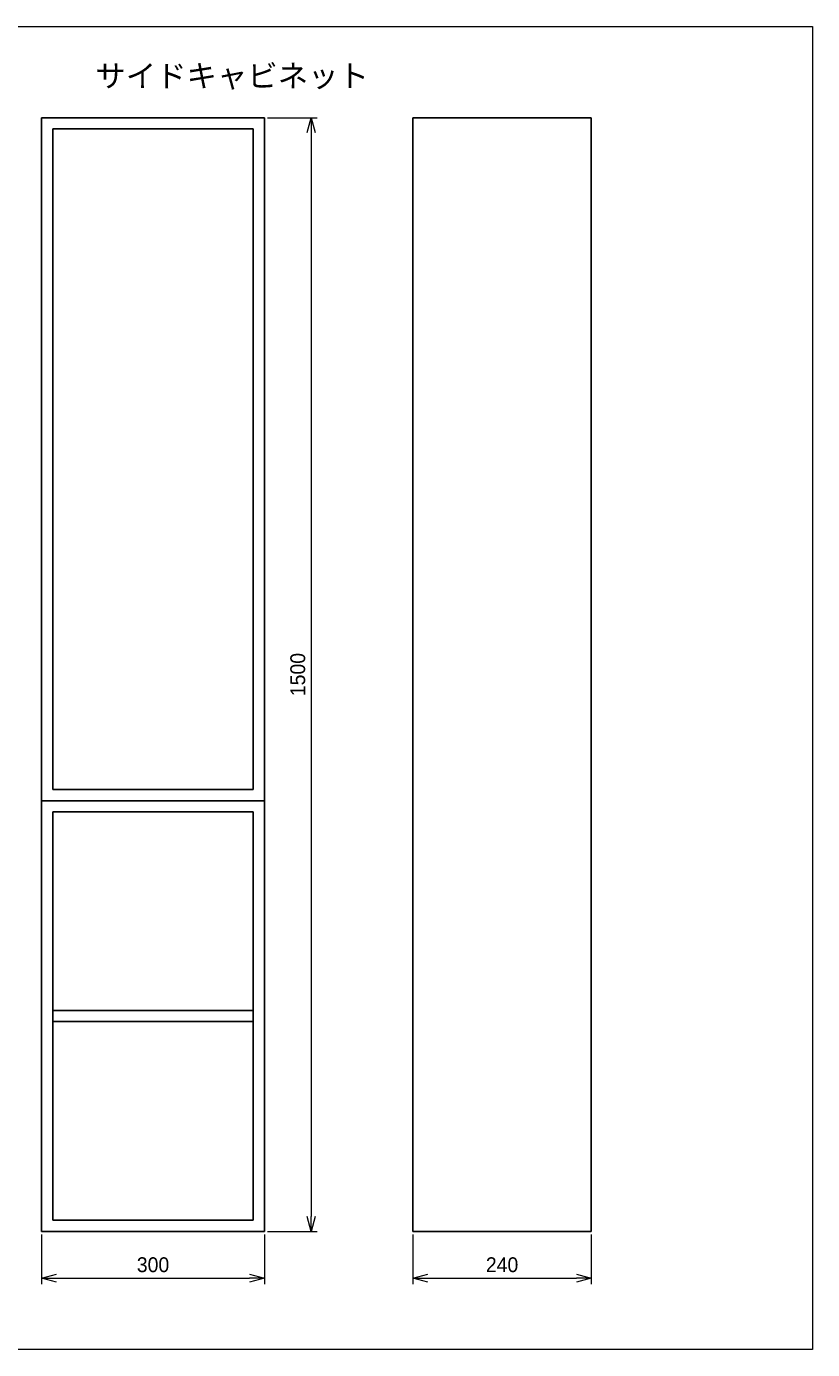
# Model space of a CAD drawing. Header units: millimetres. Extents: x 0 to 4099, y 0 to 1782.
# Tile 3 of 3: x 3041 to 4099, y 0 to 1782. Entities that reach past the tile are written whole.
import ezdxf

# ---------------------------------------------------------------- set-up
doc = ezdxf.new("R2010")
doc.units = ezdxf.units.MM
doc.header["$LTSCALE"] = 0.3
doc.layers.add('HOJO', color=8, linetype='Continuous', lineweight=13, plot=False)
doc.layers.add('寸法', color=2, linetype='Continuous', lineweight=18)
doc.styles.add('MS Pゴシック', font='txt')
doc.dimstyles.new('MyDim S＝1：6', dxfattribs={"dimtxt": 2.5, "dimasz": 2.5, "dimexe": 1, "dimexo": 0.5, "dimgap": 1, "dimtad": 3, "dimdsep": 46, "dimtxsty": 'MS Pゴシック', "dimblk": 'OPEN30', "dimcen": 0, "dimclrd": 256, "dimclre": 256, "dimclrt": 256, "dimazin": 2, "dimtfac": 1, "dimtmove": 0, "dimatfit": 3, "dimldrblk": 'OPEN30', "dimfxl": 1, "dimlwd": 18, "dimlwe": 18, "dimarcsym": 0})

# ---------------------------------------------------------------- blocks, each defined once
blk = doc.blocks.new('_Open30')
at = {"color": 0, "lineweight": -2}
for p, q in [((-1, 0.268), (0, 0)), ((0, 0), (-1, -0.268)), ((0, 0), (-1, 0))]:
    blk.add_line(p, q, dxfattribs=at)
blk = doc.blocks.new('*D30')
at = {"layer": 'Defpoints', "color": 0, "ltscale": 6, "transparency": 16777216}
for p in [(3061.3, 159.1), (3361.3, 159.1), (3361.3, 96.1)]:
    blk.add_point(p, dxfattribs=at)
at = {"layer": '寸法', "lineweight": 18, "ltscale": 6, "transparency": 16777216}
for p, q in [((3061.3, 155.1), (3061.3, 88.1)), ((3361.3, 155.1), (3361.3, 88.1)), ((3081.3, 96.1), (3341.3, 96.1))]:
    blk.add_line(p, q, dxfattribs=at)
at = {"layer": '寸法', "lineweight": 18, "ltscale": 6, "transparency": 16777216, "xscale": 20, "yscale": 20, "zscale": 20, "rotation": 180}
blk.add_blockref('_Open30', (3061.3, 96.1), dxfattribs=at)
at = {"layer": '寸法', "lineweight": 18, "ltscale": 6, "transparency": 16777216, "xscale": 20, "yscale": 20, "zscale": 20}
blk.add_blockref('_Open30', (3361.3, 96.1), dxfattribs=at)
at = {"layer": '寸法', "ltscale": 6, "transparency": 16777216, "insert": (3211.3, 114.1), "char_height": 20, "attachment_point": 5, "style": 'MS Pゴシック'}
blk.add_mtext('300', dxfattribs=at)
blk = doc.blocks.new('*D31')
at = {"layer": 'Defpoints', "color": 0, "ltscale": 6, "transparency": 16777216}
for p in [(3561.3, 159.1), (3801.3, 159.1), (3801.3, 96.1)]:
    blk.add_point(p, dxfattribs=at)
at = {"layer": '寸法', "lineweight": 18, "ltscale": 6, "transparency": 16777216}
for p, q in [((3561.3, 155.1), (3561.3, 88.1)), ((3801.3, 155.1), (3801.3, 88.1)), ((3581.3, 96.1), (3781.3, 96.1))]:
    blk.add_line(p, q, dxfattribs=at)
at = {"layer": '寸法', "lineweight": 18, "ltscale": 6, "transparency": 16777216, "xscale": 20, "yscale": 20, "zscale": 20, "rotation": 180}
blk.add_blockref('_Open30', (3561.3, 96.1), dxfattribs=at)
at = {"layer": '寸法', "lineweight": 18, "ltscale": 6, "transparency": 16777216, "xscale": 20, "yscale": 20, "zscale": 20}
blk.add_blockref('_Open30', (3801.3, 96.1), dxfattribs=at)
at = {"layer": '寸法', "ltscale": 6, "transparency": 16777216, "insert": (3681.3, 114.1), "char_height": 20, "attachment_point": 5, "style": 'MS Pゴシック'}
blk.add_mtext('240', dxfattribs=at)
blk = doc.blocks.new('*D32')
at = {"layer": 'Defpoints', "color": 0, "ltscale": 6, "transparency": 16777216}
for p in [(3361.3, 1659.1), (3361.3, 159.1), (3424.3, 159.1)]:
    blk.add_point(p, dxfattribs=at)
at = {"layer": '寸法', "lineweight": 18, "ltscale": 6, "transparency": 16777216}
for p, q in [((3365.3, 1659.1), (3432.3, 1659.1)), ((3424.3, 1639.1), (3424.3, 179.1)), ((3365.3, 159.1), (3432.3, 159.1))]:
    blk.add_line(p, q, dxfattribs=at)
at = {"layer": '寸法', "lineweight": 18, "ltscale": 6, "transparency": 16777216, "xscale": 20, "yscale": 20, "zscale": 20}
for p, rotation in [((3424.3, 1659.1), 90), ((3424.3, 159.1), 270)]:
    blk.add_blockref('_Open30', p, dxfattribs=dict(at, rotation=rotation))
at = {"layer": '寸法', "ltscale": 6, "transparency": 16777216, "insert": (3406.3, 909.1), "char_height": 20, "attachment_point": 5, "rotation": 90, "style": 'MS Pゴシック'}
blk.add_mtext('1500', dxfattribs=at)

msp = doc.modelspace()

# ---------------------------------------------------------------- linework, layer by layer
at = {"ltscale": 6}
for p, q in [((3061.331, 1659.132), (3061.331, 159.132)), ((3061.331, 1659.132), (3361.331, 1659.132)), ((3361.331, 1659.132), (3361.331, 159.132)), ((3561.331, 1659.132), (3561.331, 159.132)), ((3561.331, 1659.132), (3801.331, 1659.132)), ((3801.331, 1659.132), (3801.331, 159.132)), ((3076.331, 1644.132), (3076.331, 754.132)), ((3076.331, 1644.132), (3346.331, 1644.132)), ((3346.331, 1644.132), (3346.331, 754.132)), ((3076.331, 754.132), (3346.331, 754.132)), ((3061.331, 739.132), (3361.331, 739.132)), ((3076.331, 724.132), (3346.331, 724.132)), ((3076.331, 724.132), (3076.331, 174.132)), ((3346.331, 724.132), (3346.331, 174.132)), ((3076.331, 456.632), (3346.331, 456.632)), ((3076.331, 441.632), (3346.331, 441.632)), ((3076.331, 174.132), (3346.331, 174.132)), ((3061.331, 159.132), (3361.331, 159.132)), ((3561.331, 159.132), (3801.331, 159.132))]:
    msp.add_line(p, q, dxfattribs=at)
at = {"layer": 'HOJO', "ltscale": 6}
for p, q in [((0, 1782), (4099.332, 1782)), ((4099.332, 1782), (4099.332, 0)), ((4099.332, 0), (2520, 0))]:
    msp.add_line(p, q, dxfattribs=at)

# ---------------------------------------------------------------- texts
at = {"ltscale": 6, "insert": (3133.693, 1696.823), "char_height": 30, "attachment_point": 7, "style": 'MS Pゴシック'}
msp.add_mtext('サイドキャビネット', dxfattribs=at)

# ---------------------------------------------------------------- dimensions: what is measured, and where the dimension line sits
at = {"layer": '寸法', "ltscale": 6}
dim = msp.add_linear_dim(base=(3424.331, 159.132), p1=(3361.331, 1659.132), p2=(3361.331, 159.132), angle=90, dimstyle='MyDim S＝1：6', dxfattribs=at)
dim.commit()
dim.dimension.update_dxf_attribs({"geometry": '*D32', "text_midpoint": (3406.331, 909.132)})
for base, p1, p2, picture, middle in [((3361.331, 96.132), (3061.331, 159.132), (3361.331, 159.132), '*D30', (3211.331, 114.132)), ((3801.331, 96.132), (3561.331, 159.132), (3801.331, 159.132), '*D31', (3681.331, 114.132))]:
    dim = msp.add_linear_dim(base=base, p1=p1, p2=p2, dimstyle='MyDim S＝1：6', dxfattribs=at)
    dim.commit()
    dim.dimension.update_dxf_attribs({"geometry": picture, "text_midpoint": middle})

doc.saveas('drawing.dxf')
